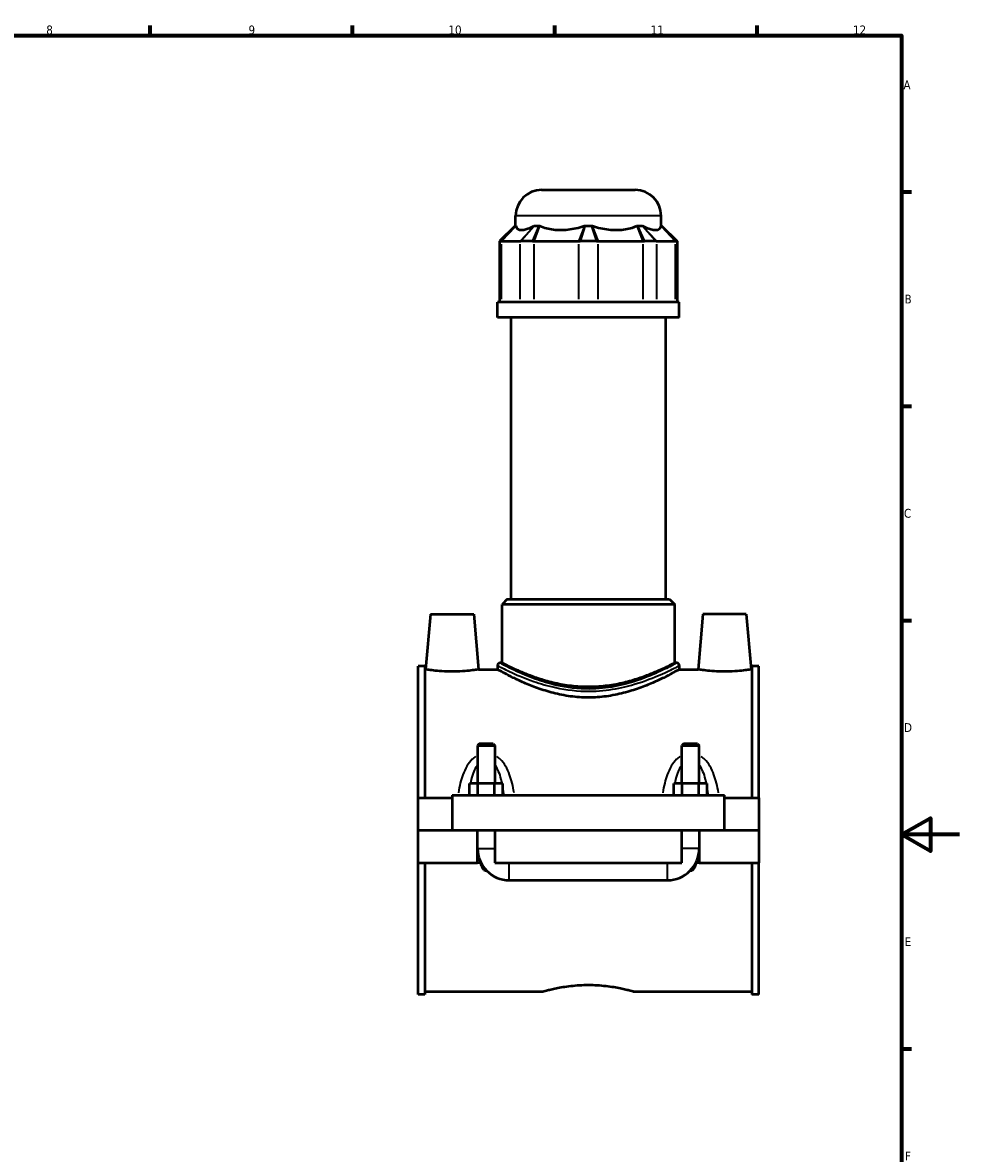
# Model space of a CAD drawing. Header units: millimetres. Extents: x 0 to 898, y -421 to 981.
# Tile 6 of 7: x 516 to 841, y 187 to 578. Entities that reach past the tile are written whole.
import ezdxf

# ---------------------------------------------------------------- set-up
doc = ezdxf.new("R2010")
doc.units = ezdxf.units.MM
for name, color, linetype, lineweight in [('Border (ANSI)', 7, 'Continuous', 70), ('Visible (ANSI)', 7, 'Continuous', 50), ('Visible Narrow (ANSI)', 7, 'Continuous', 35)]:
    doc.layers.add(name, color=color, linetype=linetype, lineweight=lineweight)
doc.styles.add('Note Text (ANSI)', font='tahoma.ttf')

# ---------------------------------------------------------------- blocks, each defined once
blk = doc.blocks.new('Borders Default Border')
at = {"layer": 'Border (ANSI)'}
for p, q in [((560.67, 574), (560.67, 577.45)), ((630.75, 574), (630.75, 577.45)), ((700.83, 574), (700.83, 577.45)), ((770.92, 574), (770.92, 577.45)), ((821, 519.75), (824.45, 519.75)), ((821, 445.5), (824.45, 445.5)), ((821, 371.25), (824.45, 371.25)), ((821, 222.75), (824.45, 222.75))]:
    blk.add_line(p, q, dxfattribs=at)
at = {"layer": 'Border (ANSI)', "flags": 128}
for points in [[(20, 20), (20, 574), (821, 574), (821, 20), (20, 20)], [(841, 297), (821, 297), (831, 302.77), (831, 291.23), (821, 297)]]:
    blk.add_lwpolyline(points, dxfattribs=at)
at = {"layer": 'Border (ANSI)', "color": 230, "true_color": 0xff0080, "attachment_point": 7, "style": 'Note Text (ANSI)'}
for s, insert, char_height in [('8', (524.63, 574.33), 3.05), ('9', (594.7, 574.34), 3.05), ('10', (663.96, 574.34), 3.048), ('11', (734.04, 574.4), 3.048), ('12', (804.13, 574.4), 3.048), ('A', (821.63, 555.35), 3.05), ('B', (821.99, 481.1), 3.05), ('C', (821.8, 406.8), 3.05), ('D', (821.81, 332.6), 3.05), ('E', (822.05, 258.35), 3.05), ('F', (822.14, 184.1), 3.05)]:
    blk.add_mtext(s, dxfattribs=dict(at, insert=insert, char_height=char_height))

msp = doc.modelspace()

# ---------------------------------------------------------------- linework, layer by layer
at = {"layer": 'Visible (ANSI)'}
for p, q in [((696.264, 520.465), (728.664, 520.465)), ((687.264, 508.075), (687.264, 511.465)), ((737.664, 508.075), (737.664, 511.465)), ((687.105, 508.075), (681.705, 502.675)), ((687.105, 508.075), (687.289, 508.075)), ((693.859, 508.075), (695.466, 508.075)), ((711.327, 508.075), (713.6, 508.075)), ((729.461, 508.075), (731.068, 508.075)), ((737.638, 508.075), (737.822, 508.075)), ((737.822, 508.075), (743.222, 502.675)), ((682.166, 502.675), (681.705, 502.675)), ((681.705, 502.675), (681.705, 481.525)), ((682.39, 502.675), (688.763, 502.675)), ((693.049, 502.675), (689.031, 502.675)), ((693.634, 502.675), (709.02, 502.675)), ((715.305, 502.675), (709.622, 502.675)), ((715.908, 502.675), (731.293, 502.675)), ((735.897, 502.675), (731.879, 502.675)), ((736.164, 502.675), (742.537, 502.675)), ((743.222, 502.675), (742.762, 502.675)), ((743.222, 502.675), (743.222, 481.525)), ((743.964, 481.525), (680.964, 481.525)), ((680.964, 476.215), (680.964, 481.525)), ((743.964, 476.215), (743.964, 481.525)), ((743.964, 476.215), (680.964, 476.215)), ((685.689, 378.565), (685.689, 476.215)), ((739.239, 378.565), (739.239, 476.215)), ((684.339, 378.565), (682.539, 376.765)), ((742.389, 376.765), (682.539, 376.765)), ((682.539, 356.497), (682.539, 376.765)), ((684.339, 378.565), (740.589, 378.565)), ((740.589, 378.565), (742.389, 376.765)), ((742.389, 356.497), (742.389, 376.765)), ((657.764, 373.465), (656.084, 354.265)), ((657.764, 373.465), (672.764, 373.465)), ((672.764, 373.465), (674.444, 354.265)), ((752.164, 373.465), (750.484, 354.265)), ((767.164, 373.465), (752.164, 373.465)), ((767.164, 373.465), (768.844, 354.265)), ((653.464, 309.715), (653.464, 355.381)), ((655.824, 355.381), (653.464, 355.381)), ((655.824, 355.381), (655.824, 309.715)), ((655.824, 354.265), (656.084, 354.265)), ((674.444, 354.265), (680.964, 354.265)), ((680.964, 355.597), (680.964, 354.265)), ((682.539, 356.497), (681.864, 356.497)), ((743.064, 356.497), (742.389, 356.497)), ((743.964, 355.597), (743.964, 354.265)), ((743.964, 354.265), (750.484, 354.265)), ((768.844, 354.265), (769.104, 354.265)), ((769.104, 355.381), (769.104, 309.715)), ((771.464, 355.381), (769.104, 355.381)), ((771.464, 309.715), (771.464, 355.381)), ((674.664, 328.515), (674.064, 327.915)), ((674.064, 327.915), (680.064, 327.915)), ((674.064, 327.915), (674.064, 314.715)), ((679.464, 328.515), (674.664, 328.515)), ((679.464, 328.515), (680.064, 327.915)), ((680.064, 327.915), (680.064, 314.715)), ((745.464, 328.515), (744.864, 327.915)), ((744.864, 327.915), (750.864, 327.915)), ((744.864, 314.715), (744.864, 327.915)), ((750.264, 328.515), (745.464, 328.515)), ((750.264, 328.515), (750.864, 327.915)), ((750.864, 314.715), (750.864, 327.915)), ((674.177, 314.715), (671.29, 314.715)), ((671.29, 310.715), (671.29, 314.715)), ((679.95, 314.715), (674.177, 314.715)), ((674.177, 310.715), (674.177, 314.715)), ((682.837, 314.715), (679.95, 314.715)), ((679.95, 310.715), (679.95, 314.715)), ((682.837, 310.715), (682.837, 314.715)), ((742.09, 310.715), (742.09, 314.715)), ((744.977, 314.715), (742.09, 314.715)), ((750.75, 314.715), (744.977, 314.715)), ((744.977, 310.715), (744.977, 314.715)), ((753.637, 314.715), (750.75, 314.715)), ((750.75, 310.715), (750.75, 314.715)), ((753.637, 310.715), (753.637, 314.715)), ((653.464, 309.715), (665.264, 309.715)), ((653.464, 298.515), (653.464, 309.715)), ((665.264, 310.715), (665.264, 298.515)), ((665.264, 310.715), (759.664, 310.715)), ((759.664, 298.515), (759.664, 310.715)), ((759.664, 309.715), (771.464, 309.715)), ((771.464, 309.715), (771.464, 298.515)), ((653.464, 298.515), (665.264, 298.515)), ((653.464, 287.215), (653.464, 298.415)), ((674.064, 298.415), (653.464, 298.415)), ((665.264, 298.515), (759.664, 298.515)), ((674.064, 298.515), (674.064, 298.415)), ((674.064, 287.215), (674.064, 298.415)), ((680.064, 298.515), (680.064, 298.415)), ((680.064, 298.415), (680.064, 287.215)), ((744.864, 298.415), (680.064, 298.415)), ((744.864, 298.415), (744.864, 298.515)), ((744.864, 287.215), (744.864, 298.415)), ((750.864, 298.415), (750.864, 298.515)), ((750.864, 298.415), (750.864, 287.215)), ((771.464, 298.415), (750.864, 298.415)), ((759.664, 298.515), (771.464, 298.515)), ((771.464, 298.415), (771.464, 287.215)), ((653.464, 241.549), (653.464, 287.215)), ((653.464, 287.215), (674.064, 287.215)), ((655.824, 287.215), (655.824, 241.549)), ((675.164, 287.215), (674.064, 287.215)), ((675.164, 287.215), (675.194, 287.215)), ((675.266, 287.215), (675.194, 287.215)), ((680.064, 287.215), (744.864, 287.215)), ((749.734, 287.215), (749.662, 287.215)), ((749.734, 287.215), (749.764, 287.215)), ((750.864, 287.215), (749.764, 287.215)), ((750.864, 287.215), (771.464, 287.215)), ((769.104, 287.215), (769.104, 241.549)), ((771.464, 241.549), (771.464, 287.215)), ((685.064, 281.215), (739.864, 281.215)), ((655.824, 241.549), (653.464, 241.549)), ((655.824, 242.665), (696.784, 242.665)), ((728.144, 242.665), (769.104, 242.665)), ((771.464, 241.549), (769.104, 241.549))]:
    msp.add_line(p, q, dxfattribs=at)
for centre, radius, start, end in [((696.264, 511.465), 9, 90, 180), ((728.664, 511.465), 9, 0, 90), ((681.864, 355.597), 0.9, 90, 180), ((743.064, 355.597), 0.9, 0, 90), ((685.064, 292.215), 11, 180, 270), ((739.864, 292.215), 11, 270, 0)]:
    msp.add_arc(centre, radius, start, end, dxfattribs=at)
for major_axis, ratio, start_param, end_param in [((24.716, 24.716), 0.1989124, 3.0011927, 3.6746917), ((-20.953, -20.953), 0.6681786, 0.2522992, 0.9257981), ((20.953, -20.953), 0.6681786, 5.3573872, 6.0308861), ((24.716, -24.716), 0.1989124, 5.7500863, 6.4235852)]:
    msp.add_ellipse((712.464, 531.778), major_axis=major_axis, ratio=ratio, start_param=start_param, end_param=end_param, dxfattribs=at)
for points in [[(687.289, 508.075), (687.294, 508.05), (687.298, 508.023), (687.303, 507.993)], [(693.676, 507.993), (693.736, 508.023), (693.797, 508.05), (693.859, 508.075)], [(695.466, 508.075), (695.534, 508.05), (695.602, 508.023), (695.669, 507.993)], [(711.055, 507.993), (711.145, 508.023), (711.236, 508.05), (711.327, 508.075)], [(713.6, 508.075), (713.692, 508.05), (713.783, 508.023), (713.873, 507.993)], [(729.259, 507.993), (729.326, 508.023), (729.393, 508.05), (729.461, 508.075)], [(731.068, 508.075), (731.13, 508.05), (731.191, 508.023), (731.251, 507.993)], [(737.624, 507.993), (737.629, 508.023), (737.634, 508.05), (737.638, 508.075)]]:
    msp.add_open_spline(points, degree=3, dxfattribs=at)
for points, knots in [([(682.166, 502.675), (682.199, 502.675), (682.235, 502.675), (682.31, 502.675), (682.349, 502.675), (682.39, 502.675)], [0.321198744, 0.321198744, 0.321198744, 0.321198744, 0.356948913, 0.356948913, 0.392699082, 0.392699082, 0.392699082, 0.392699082]), ([(688.763, 502.675), (688.804, 502.675), (688.847, 502.675), (688.936, 502.675), (688.983, 502.675), (689.031, 502.675)], [-0.392699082, -0.392699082, -0.392699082, -0.392699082, -0.356948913, -0.356948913, -0.321198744, -0.321198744, -0.321198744, -0.321198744]), ([(693.049, 502.675), (693.145, 502.675), (693.241, 502.675), (693.437, 502.675), (693.535, 502.675), (693.634, 502.675)], [0.321198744, 0.321198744, 0.321198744, 0.321198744, 0.356948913, 0.356948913, 0.392699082, 0.392699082, 0.392699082, 0.392699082]), ([(709.02, 502.675), (709.119, 502.675), (709.219, 502.675), (709.419, 502.675), (709.521, 502.675), (709.622, 502.675)], [-0.392699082, -0.392699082, -0.392699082, -0.392699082, -0.356948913, -0.356948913, -0.321198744, -0.321198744, -0.321198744, -0.321198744]), ([(715.305, 502.675), (715.407, 502.675), (715.508, 502.675), (715.709, 502.675), (715.809, 502.675), (715.908, 502.675)], [0.321198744, 0.321198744, 0.321198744, 0.321198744, 0.356948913, 0.356948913, 0.392699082, 0.392699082, 0.392699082, 0.392699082]), ([(731.293, 502.675), (731.393, 502.675), (731.491, 502.675), (731.686, 502.675), (731.783, 502.675), (731.879, 502.675)], [-0.392699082, -0.392699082, -0.392699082, -0.392699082, -0.356948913, -0.356948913, -0.321198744, -0.321198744, -0.321198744, -0.321198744]), ([(735.897, 502.675), (735.945, 502.675), (735.991, 502.675), (736.08, 502.675), (736.123, 502.675), (736.164, 502.675)], [0.321198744, 0.321198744, 0.321198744, 0.321198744, 0.356948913, 0.356948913, 0.392699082, 0.392699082, 0.392699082, 0.392699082]), ([(742.537, 502.675), (742.578, 502.675), (742.617, 502.675), (742.692, 502.675), (742.728, 502.675), (742.762, 502.675)], [-0.392699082, -0.392699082, -0.392699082, -0.392699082, -0.356948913, -0.356948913, -0.321198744, -0.321198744, -0.321198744, -0.321198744]), ([(674.444, 354.265), (674.444, 354.265), (674.214, 354.226), (673.283, 354.082), (672.58, 353.979), (670.956, 353.786), (669.925, 353.682), (667.659, 353.535), (666.424, 353.494), (664.104, 353.494), (662.869, 353.535), (660.602, 353.682), (659.571, 353.786), (657.947, 353.979), (657.245, 354.082), (656.313, 354.226), (656.084, 354.265), (656.084, 354.265)], [1.3910217, 1.3910217, 1.3910217, 1.3910217, 1.7384759, 1.7384759, 2.0859302, 2.0859302, 2.4339868, 2.4339868, 2.7820433, 2.7820433, 3.1300999, 3.1300999, 3.4781564, 3.4781564, 3.8256107, 3.8256107, 4.173065, 4.173065, 4.173065, 4.173065]), ([(743.964, 354.265), (743.964, 354.265), (743.765, 354.152), (742.945, 353.695), (742.323, 353.352), (740.7, 352.486), (739.698, 351.964), (737.401, 350.832), (736.107, 350.223), (733.361, 349.028), (731.808, 348.396), (728.416, 347.183), (726.578, 346.602), (722.719, 345.615), (720.694, 345.209), (716.584, 344.663), (714.5, 344.524), (710.427, 344.524), (708.343, 344.663), (704.234, 345.209), (702.208, 345.615), (698.349, 346.602), (696.511, 347.183), (693.12, 348.396), (691.566, 349.028), (688.82, 350.223), (687.526, 350.832), (685.23, 351.964), (684.227, 352.486), (682.604, 353.352), (681.983, 353.695), (681.162, 354.152), (680.964, 354.265), (680.964, 354.265)], [4.8755305, 4.8755305, 4.8755305, 4.8755305, 5.4835048, 5.4835048, 6.091479, 6.091479, 6.6994533, 6.6994533, 7.3074276, 7.3074276, 7.9183359, 7.9183359, 8.5292443, 8.5292443, 9.1401527, 9.1401527, 9.7510611, 9.7510611, 10.3619694, 10.3619694, 10.9728778, 10.9728778, 11.5837862, 11.5837862, 12.1946945, 12.1946945, 12.8026688, 12.8026688, 13.4106431, 13.4106431, 14.0186173, 14.0186173, 14.6265916, 14.6265916, 14.6265916, 14.6265916]), ([(742.389, 356.497), (742.389, 356.497), (742.202, 356.4), (741.426, 356.006), (740.838, 355.709), (739.299, 354.962), (738.347, 354.512), (736.163, 353.537), (734.93, 353.014), (732.313, 351.989), (730.833, 351.449), (727.603, 350.418), (725.853, 349.927), (722.182, 349.096), (720.257, 348.757), (716.36, 348.302), (714.387, 348.187), (710.541, 348.187), (708.568, 348.302), (704.67, 348.757), (702.746, 349.096), (699.075, 349.927), (697.324, 350.418), (694.094, 351.449), (692.614, 351.989), (689.997, 353.014), (688.765, 353.537), (686.58, 354.512), (685.628, 354.962), (684.089, 355.709), (683.501, 356.006), (682.726, 356.4), (682.539, 356.497), (682.539, 356.497)], [4.6079933, 4.6079933, 4.6079933, 4.6079933, 5.1830864, 5.1830864, 5.7581796, 5.7581796, 6.3332727, 6.3332727, 6.9083659, 6.9083659, 7.485271, 7.485271, 8.0621762, 8.0621762, 8.6390814, 8.6390814, 9.2159865, 9.2159865, 9.7928917, 9.7928917, 10.3697969, 10.3697969, 10.9467021, 10.9467021, 11.5236072, 11.5236072, 12.0987004, 12.0987004, 12.6737935, 12.6737935, 13.2488867, 13.2488867, 13.8239798, 13.8239798, 13.8239798, 13.8239798]), ([(768.844, 354.265), (768.844, 354.265), (768.614, 354.226), (767.683, 354.082), (766.98, 353.979), (765.356, 353.786), (764.325, 353.682), (762.059, 353.535), (760.824, 353.494), (759.664, 353.494), (758.504, 353.494), (757.269, 353.535), (755.002, 353.682), (753.971, 353.786), (752.347, 353.979), (751.645, 354.082), (750.713, 354.226), (750.484, 354.265), (750.484, 354.265)], [4.173065, 4.173065, 4.173065, 4.173065, 4.5205192, 4.5205192, 4.8679735, 4.8679735, 5.2160301, 5.2160301, 5.5640866, 5.5640866, 5.5640866, 5.9121432, 5.9121432, 6.2601997, 6.2601997, 6.607654, 6.607654, 6.9551083, 6.9551083, 6.9551083, 6.9551083]), ([(677.285, 284.438), (677.211, 284.418), (677.135, 284.407), (676.978, 284.407), (676.887, 284.422), (676.714, 284.481), (676.632, 284.524), (676.303, 284.742), (676.081, 285.036), (675.68, 285.714), (675.51, 286.157), (675.303, 286.811), (675.246, 287.012), (675.194, 287.215)], [1.30534132, 1.30534132, 1.30534132, 1.30534132, 1.32677254, 1.32677254, 1.35235444, 1.35235444, 1.37793635, 1.37793635, 1.47181249, 1.47181249, 1.61952906, 1.61952906, 1.68366229, 1.68366229, 1.68366229, 1.68366229]), ([(749.734, 287.215), (749.681, 287.012), (749.624, 286.811), (749.417, 286.157), (749.248, 285.714), (748.846, 285.036), (748.625, 284.742), (748.296, 284.524), (748.214, 284.481), (748.04, 284.422), (747.949, 284.407), (747.792, 284.407), (747.717, 284.418), (747.643, 284.438)], [0.96988278, 0.96988278, 0.96988278, 0.96988278, 1.03401601, 1.03401601, 1.18173258, 1.18173258, 1.27560873, 1.27560873, 1.30119063, 1.30119063, 1.32677254, 1.32677254, 1.34820375, 1.34820375, 1.34820375, 1.34820375]), ([(696.784, 242.665), (696.784, 242.665), (696.879, 242.692), (697.278, 242.803), (697.583, 242.886), (698.384, 243.095), (698.883, 243.221), (700.032, 243.493), (700.683, 243.637), (702.069, 243.919), (702.853, 244.065), (704.56, 244.34), (705.484, 244.469), (707.413, 244.685), (708.421, 244.771), (710.451, 244.886), (711.473, 244.914), (713.454, 244.914), (714.476, 244.886), (716.506, 244.771), (717.514, 244.685), (719.444, 244.469), (720.368, 244.34), (722.075, 244.065), (722.858, 243.919), (724.244, 243.637), (724.895, 243.493), (726.045, 243.221), (726.543, 243.095), (727.345, 242.886), (727.649, 242.803), (728.048, 242.692), (728.144, 242.665), (728.144, 242.665)], [2.3764441, 2.3764441, 2.3764441, 2.3764441, 2.6734659, 2.6734659, 2.9704877, 2.9704877, 3.2675095, 3.2675095, 3.5645313, 3.5645313, 3.8616205, 3.8616205, 4.1587097, 4.1587097, 4.4557989, 4.4557989, 4.7528881, 4.7528881, 5.0499773, 5.0499773, 5.3470665, 5.3470665, 5.6441557, 5.6441557, 5.941245, 5.941245, 6.2382668, 6.2382668, 6.5352886, 6.5352886, 6.8323104, 6.8323104, 7.1293322, 7.1293322, 7.1293322, 7.1293322])]:
    msp.add_open_spline(points, degree=3, knots=knots, dxfattribs=at)
at = {"layer": 'Visible Narrow (ANSI)'}
for p, q in [((737.353, 511.465), (687.574, 511.465)), ((682.422, 502.945), (687.033, 507.805)), ((682.636, 502.941), (687.058, 507.727)), ((693.43, 507.727), (689.009, 502.941)), ((693.618, 507.805), (689.272, 502.945)), ((693.17, 502.945), (695.346, 507.805)), ((693.736, 502.941), (695.567, 507.727)), ((710.953, 507.727), (709.121, 502.941)), ((711.242, 507.805), (709.708, 502.945)), ((715.22, 502.945), (713.686, 507.805)), ((715.806, 502.941), (713.975, 507.727)), ((729.36, 507.727), (731.192, 502.941)), ((729.582, 507.805), (731.758, 502.945)), ((735.656, 502.945), (731.31, 507.805)), ((735.919, 502.941), (731.497, 507.727)), ((737.87, 507.727), (742.291, 502.941)), ((737.894, 507.805), (742.506, 502.945)), ((682.39, 482.583), (682.39, 501.618)), ((688.763, 501.618), (688.763, 482.583)), ((693.634, 482.583), (693.634, 501.618)), ((709.02, 501.618), (709.02, 482.583)), ((715.908, 482.583), (715.908, 501.618)), ((731.293, 501.618), (731.293, 482.583)), ((736.164, 482.583), (736.164, 501.618)), ((742.537, 501.618), (742.537, 482.583)), ((674.101, 292.215), (680.027, 292.215)), ((750.827, 292.215), (744.901, 292.215)), ((685.064, 281.252), (685.064, 287.178)), ((739.864, 281.252), (739.864, 287.178))]:
    msp.add_line(p, q, dxfattribs=at)
for points, knots in [([(681.368, 355.387), (681.979, 355.07), (683.274, 354.405), (687.265, 352.536), (690.132, 351.274), (695.831, 349.303), (698.375, 348.549), (704.785, 347.16), (708.817, 346.683), (714.395, 346.725), (715.938, 346.807), (720.469, 347.248), (723.38, 347.799), (729.67, 349.414), (732.882, 350.577), (738.019, 352.681), (740.033, 353.633), (742.446, 354.816), (743.153, 355.177), (743.559, 355.387)], [-23.835354, -23.835354, -23.835354, -23.835354, -22.7276103, -22.7276103, -21.4488366, -21.4488366, -20.5861019, -20.5861019, -19.4206239, -19.4206239, -18.9742966, -18.9742966, -18.0881584, -18.0881584, -16.9030687, -16.9030687, -15.8173627, -15.8173627, -15.0803168, -15.0803168, -15.0803168, -15.0803168]), ([(742.671, 356.284), (742.276, 356.07), (741.59, 355.703), (739.245, 354.502), (737.289, 353.535), (732.299, 351.397), (729.178, 350.216), (723.068, 348.576), (720.241, 348.016), (715.838, 347.569), (714.34, 347.485), (708.921, 347.442), (705.005, 347.927), (698.777, 349.338), (696.306, 350.104), (690.77, 352.106), (687.985, 353.388), (684.108, 355.287), (682.85, 355.962), (682.256, 356.284)], [15.0803168, 15.0803168, 15.0803168, 15.0803168, 15.8173627, 15.8173627, 16.9030687, 16.9030687, 18.0881584, 18.0881584, 18.9742966, 18.9742966, 19.4206239, 19.4206239, 20.5861019, 20.5861019, 21.4488366, 21.4488366, 22.7276103, 22.7276103, 23.835354, 23.835354, 23.835354, 23.835354]), ([(673.402, 324.087), (672.983, 323.804), (672.592, 323.481), (671.507, 322.428), (670.898, 321.612), (669.812, 319.792), (669.35, 318.775), (668.622, 316.803), (668.338, 315.855), (667.819, 313.791), (667.595, 312.67), (667.409, 311.532)], [-1.9466644, -1.9466644, -1.9466644, -1.9466644, -1.7934329, -1.7934329, -1.4874131, -1.4874131, -1.1563526, -1.1563526, -0.8677838, -0.8677838, -0.5403197, -0.5403197, -0.5403197, -0.5403197]), ([(686.719, 311.532), (686.533, 312.67), (686.309, 313.791), (685.79, 315.855), (685.506, 316.803), (684.777, 318.775), (684.315, 319.792), (683.23, 321.612), (682.62, 322.428), (681.535, 323.481), (681.144, 323.804), (680.726, 324.087)], [-4.1372243, -4.1372243, -4.1372243, -4.1372243, -3.8097603, -3.8097603, -3.5211915, -3.5211915, -3.190131, -3.190131, -2.8841111, -2.8841111, -2.7308796, -2.7308796, -2.7308796, -2.7308796]), ([(744.202, 324.087), (743.783, 323.804), (743.392, 323.481), (742.307, 322.428), (741.698, 321.612), (740.612, 319.792), (740.15, 318.775), (739.422, 316.803), (739.138, 315.855), (738.619, 313.791), (738.395, 312.67), (738.209, 311.532)], [-1.9466644, -1.9466644, -1.9466644, -1.9466644, -1.7934329, -1.7934329, -1.4874133, -1.4874133, -1.1563527, -1.1563527, -0.8677832, -0.8677832, -0.5403197, -0.5403197, -0.5403197, -0.5403197]), ([(757.519, 311.532), (757.333, 312.67), (757.109, 313.791), (756.59, 315.855), (756.306, 316.803), (755.577, 318.775), (755.115, 319.792), (754.03, 321.612), (753.42, 322.428), (752.335, 323.481), (751.944, 323.804), (751.526, 324.087)], [-4.1372243, -4.1372243, -4.1372243, -4.1372243, -3.8097608, -3.8097608, -3.5211913, -3.5211913, -3.1901307, -3.1901307, -2.8841111, -2.8841111, -2.7308796, -2.7308796, -2.7308796, -2.7308796]), ([(671.747, 315.079), (671.826, 315.446), (671.91, 315.81), (672.243, 317.137), (672.531, 318.072), (673.172, 319.652), (673.503, 320.32), (673.888, 320.912)], [1.03383838, 1.03383838, 1.03383838, 1.03383838, 1.15635256, 1.15635256, 1.48741308, 1.48741308, 1.75791521, 1.75791521, 1.75791521, 1.75791521]), ([(680.239, 320.912), (680.624, 320.32), (680.955, 319.652), (681.596, 318.072), (681.885, 317.137), (682.218, 315.81), (682.302, 315.446), (682.38, 315.079)], [2.91962882, 2.91962882, 2.91962882, 2.91962882, 3.19013095, 3.19013095, 3.52119147, 3.52119147, 3.64370565, 3.64370565, 3.64370565, 3.64370565]), ([(742.547, 315.079), (742.626, 315.446), (742.71, 315.81), (743.043, 317.137), (743.331, 318.072), (743.972, 319.652), (744.303, 320.32), (744.688, 320.912)], [1.03383838, 1.03383838, 1.03383838, 1.03383838, 1.15635272, 1.15635272, 1.4874133, 1.4874133, 1.75791521, 1.75791521, 1.75791521, 1.75791521]), ([(751.039, 320.912), (751.424, 320.32), (751.755, 319.652), (752.396, 318.072), (752.685, 317.137), (753.018, 315.81), (753.102, 315.446), (753.18, 315.079)], [2.91962882, 2.91962882, 2.91962882, 2.91962882, 3.19013073, 3.19013073, 3.52119132, 3.52119132, 3.64370565, 3.64370565, 3.64370565, 3.64370565])]:
    msp.add_open_spline(points, degree=3, knots=knots, dxfattribs=at)
for points in [[(671.067, 310.806), (671.13, 311.348), (671.2, 311.886), (671.277, 312.419)], [(682.85, 312.419), (682.928, 311.886), (682.998, 311.348), (683.061, 310.806)], [(741.867, 310.806), (741.93, 311.348), (742, 311.886), (742.077, 312.419)], [(753.65, 312.419), (753.728, 311.886), (753.798, 311.348), (753.861, 310.806)]]:
    msp.add_open_spline(points, degree=3, dxfattribs=at)

# ---------------------------------------------------------------- block references
msp.add_blockref('Borders Default Border', (0, 0))

doc.saveas('drawing.dxf')
